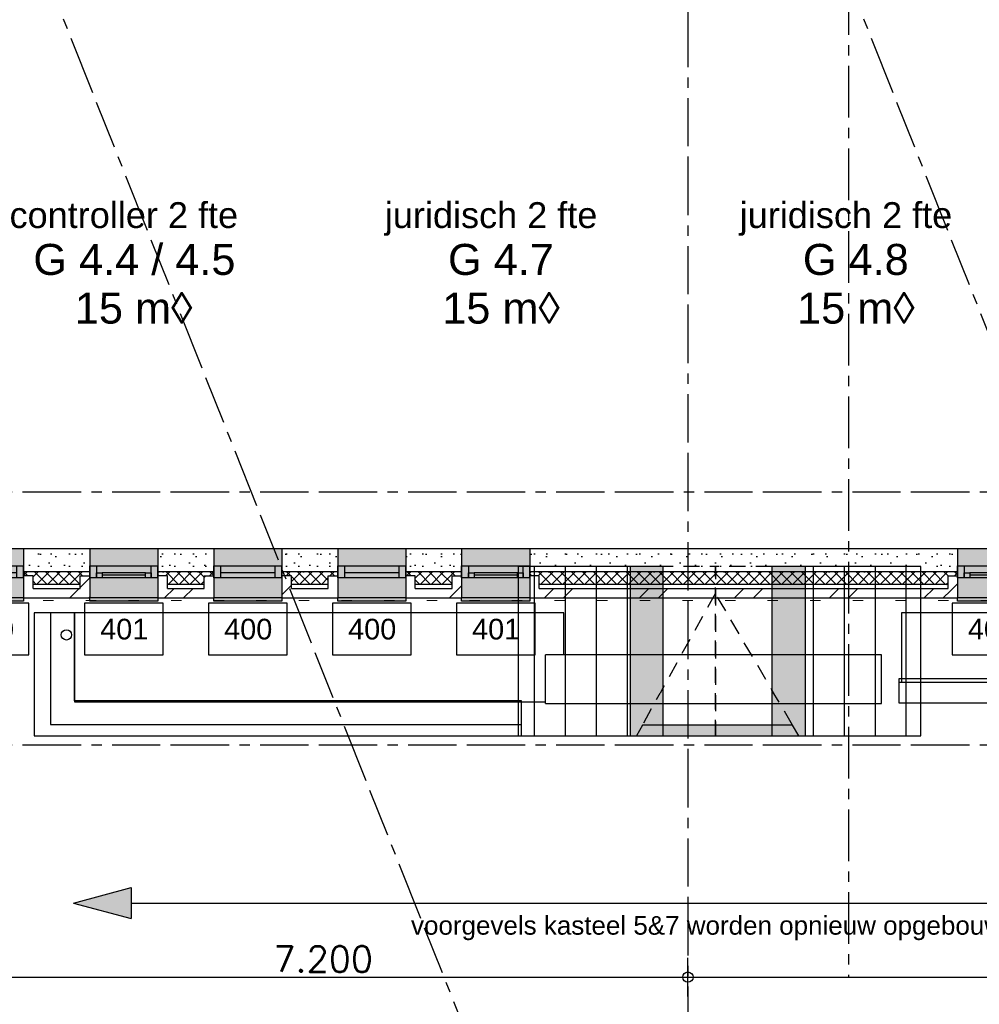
# Model space of a CAD drawing. Extents: x 1006 to 5197, y -24 to 263.
# Tile 70 of 124: x 1047 to 1056, y -2 to 7. Entities that reach past the tile are written whole.
import ezdxf
from ezdxf.enums import TextEntityAlignment as Align

# ---------------------------------------------------------------- set-up
doc = ezdxf.new("R2010")
doc.units = 0
doc.header["$MEASUREMENT"] = 0
for name, pattern in [('B0304', [0.6, 0.5, -0.05, 0, -0.05]), ('B0602', [0.3125, 0, -0.3125]), ('B0701', [0.23412, 0.156, -0.07812]), ('B0805', [1.366667, 0.566667, -0.1, 0.033333, -0.1, 0.466667, -0.1]), ('Wipeout_Contour', [1000, 0, -1000])]:
    doc.linetypes.add(name, pattern=pattern)
for name, color, linetype in [('21 Buitenwanden', 7, 'Continuous'), ('23 Vloeren', 7, 'Continuous'), ('A Lijn doorsnede', 7, 'Continuous'), ('A Stramien', 7, 'Continuous'), ('I Toegev info 1_ 50_100', 7, 'Continuous'), ('I toevoeging 214 kasteel 5+7', 7, 'Continuous'), ('T Tekst algemeen', 7, 'Continuous'), ('Window Markers', 7, 'Continuous'), ('Z Gebruiksopp', 7, 'Continuous')]:
    doc.layers.add(name, color=color, linetype=linetype)
doc.styles.add('GENERATED_STYLE_3', font='Arial')
doc.styles.add('GENERATED_STYLE_5', font='Arial')
doc.styles.get("Standard").update_dxf_attribs({"font": 'txt', "bigfont": 'BIGFONT.SHX'})
doc.dimstyles.new('GENERATED_STYLE__1', dxfattribs={"dimtxt": 0.25, "dimasz": 0.19, "dimexe": 0.18, "dimexo": 0, "dimgap": 0.09, "dimtad": 1, "dimdec": 0, "dimlfac": 1000, "dimzin": 0, "dimdsep": 46, "dimtxsty": 'Standard', "dimblk": 'ARROWHEAD_7', "dimblk1": 'ARROWHEAD_7', "dimblk2": 'ARROWHEAD_7', "dimcen": 0.09, "dimclrd": 7, "dimclre": 7, "dimclrt": 7, "dimadec": 1, "dimazin": 0, "dimtfac": 1, "dimtdec": 4, "dimtmove": 0, "dimatfit": 3, "dimfxl": 0, "dimtolj": 1, "dimtzin": 0, "dimarcsym": 0})
doc.dimstyles.new('GENERATED_STYLE__2', dxfattribs={"dimtxt": 0.25, "dimasz": 0.19, "dimexe": 0.18, "dimexo": 0, "dimgap": 0.09, "dimtad": 1, "dimtih": 1, "dimtoh": 1, "dimdec": 0, "dimlfac": 1000, "dimzin": 0, "dimdsep": 46, "dimtxsty": 'Standard', "dimblk": 'ARROWHEAD_7', "dimblk1": 'ARROWHEAD_7', "dimblk2": 'ARROWHEAD_7', "dimcen": 0.09, "dimclrd": 7, "dimclre": 7, "dimclrt": 7, "dimadec": 1, "dimazin": 0, "dimtfac": 1, "dimtdec": 4, "dimtmove": 0, "dimatfit": 3, "dimfxl": 0, "dimtolj": 1, "dimtzin": 0, "dimarcsym": 0})
pattern_1 = [(90, (988.21373, 0), (-0.3, 0), [])]
pattern_2 = [(45, (988.21373, 0), (-0.4596194, 0.4596194), []), (45, (988.1218, 0.0919), (-0.4596194, 0.4596194), [])]
pattern_3 = [(0, (988.21373, 0), (0, 0.6235383), [0.06, -0.3]), (0, (988.39373, 0.3118), (0, 0.6235383), [0.06, -0.3]), (60, (988.21373, 0), (-0.54, 0.311769), [0.06, -0.3]), (60, (988.57373, 0), (-0.54, 0.311769), [0.06, -0.3]), (120, (988.27373, 0), (0.54, 0.311769), [0.06, -0.3]), (120, (988.63373, 0), (0.54, 0.311769), [0.06, -0.3]), (0, (988.21373, 0.06), (0, 0.12), [0, -0.12, 0, -0.18]), (45, (988.27373, 0.06), (-0.08485282, 0.08485282), [0, -0.09, 0, -0.15])]
pattern_4 = [(45, (988.21373, 0), (-0.05303301, 0.05303301), []), (135, (988.21373, 0), (0.05303301, 0.05303301), [])]

# ---------------------------------------------------------------- blocks, each defined once
blk = doc.blocks.new('controller 2 fte_G 4.4 _ 4.5_37_2', base_point=(1048.2234, 4.8931))
at = {"linetype": 'Continuous', "lineweight": 0, "flags": 1}
for tag in ['ROOM_PERIM', 'ROOM_WALLS_SURF', 'ROOM_DOORS_SURF', 'ROOM_WINDS_SURF', 'ROOM_BASELEV', 'ROOM_HEIGHT', 'ROOM_NET_AREA', 'ROOM_REDUCED_AREA', 'ROOM_CALC_AREA', 'ROOM_VOLUME']:
    blk.add_attdef(tag, text='', height=2, dxfattribs=at).set_placement((1048.2234, 4.3216), align=Align.BOTTOM_LEFT)
at = {"layer": 'Z Gebruiksopp'}
for tag, height, style, p in [('ROOM_NAME', 0.25, 'GENERATED_STYLE_5', (1047.0327, 5.1798)), ('ROOM_NUMBER', 0.3, 'GENERATED_STYLE_3', (1047.2629, 4.7107)), ('ROOM_AREA', 0.3, 'GENERATED_STYLE_3', (1047.6645, 4.2393))]:
    blk.add_attdef(tag, text='', height=height, dxfattribs=dict(at, style=style)).set_placement(p, align=Align.BOTTOM_LEFT)
blk = doc.blocks.new('juridisch 2 fte_G 4.7_35_2', base_point=(1051.7802, 4.8931))
at = {"linetype": 'Continuous', "lineweight": 0, "flags": 1}
for tag in ['ROOM_PERIM', 'ROOM_WALLS_SURF', 'ROOM_DOORS_SURF', 'ROOM_WINDS_SURF', 'ROOM_BASELEV', 'ROOM_HEIGHT', 'ROOM_NET_AREA', 'ROOM_REDUCED_AREA', 'ROOM_CALC_AREA', 'ROOM_VOLUME']:
    blk.add_attdef(tag, text='', height=2, dxfattribs=at).set_placement((1051.7802, 4.3216), align=Align.BOTTOM_LEFT)
at = {"layer": 'Z Gebruiksopp'}
for tag, height, style, p in [('ROOM_NAME', 0.25, 'GENERATED_STYLE_5', (1050.6657, 5.1798)), ('ROOM_NUMBER', 0.3, 'GENERATED_STYLE_3', (1051.2771, 4.7107)), ('ROOM_AREA', 0.3, 'GENERATED_STYLE_3', (1051.2212, 4.2393))]:
    blk.add_attdef(tag, text='', height=height, dxfattribs=dict(at, style=style)).set_placement(p, align=Align.BOTTOM_LEFT)
blk = doc.blocks.new('juridisch 2 fte_G 4.8_36_2', base_point=(1055.2154, 4.8931))
at = {"linetype": 'Continuous', "lineweight": 0, "flags": 1}
for tag in ['ROOM_PERIM', 'ROOM_WALLS_SURF', 'ROOM_DOORS_SURF', 'ROOM_WINDS_SURF', 'ROOM_BASELEV', 'ROOM_HEIGHT', 'ROOM_NET_AREA', 'ROOM_REDUCED_AREA', 'ROOM_CALC_AREA', 'ROOM_VOLUME']:
    blk.add_attdef(tag, text='', height=2, dxfattribs=at).set_placement((1055.2154, 4.3216), align=Align.BOTTOM_LEFT)
at = {"layer": 'Z Gebruiksopp'}
for tag, height, style, p in [('ROOM_NAME', 0.25, 'GENERATED_STYLE_5', (1054.1008, 5.1798)), ('ROOM_NUMBER', 0.3, 'GENERATED_STYLE_3', (1054.7122, 4.7107)), ('ROOM_AREA', 0.3, 'GENERATED_STYLE_3', (1054.6564, 4.2393))]:
    blk.add_attdef(tag, text='', height=height, dxfattribs=dict(at, style=style)).set_placement(p, align=Align.BOTTOM_LEFT)
blk = doc.blocks.new('SLAB_330_2', base_point=(1055.6413, 0.8589))
at = {"layer": 'I toevoeging 214 kasteel 5+7', "linetype": 'Continuous', "flags": 128}
blk.add_lwpolyline([(1055.6413, 0.8589), (1059.1414, 0.8589), (1059.1414, 0.8889), (1055.6413, 0.8889)], close=True, dxfattribs=at)
blk = doc.blocks.new('SLAB_336_2', base_point=(1059.1414, 1.5289))
at = {"layer": 'I toevoeging 214 kasteel 5+7', "linetype": 'Continuous', "flags": 128}
blk.add_lwpolyline([(1059.1414, 1.5289), (1055.6684, 1.5289), (1055.6684, 0.8589), (1059.1414, 0.8589)], close=True, dxfattribs=at)
blk = doc.blocks.new('SLAB_331_2', base_point=(1055.6413, 0.6589))
at = {"layer": 'I toevoeging 214 kasteel 5+7', "linetype": 'Continuous', "flags": 128}
blk.add_lwpolyline([(1055.6413, 0.6589), (1059.1265, 0.6589), (1059.1755, 0.8889), (1055.6413, 0.8889)], close=True, dxfattribs=at)
blk = doc.blocks.new('SLAB_337_2', base_point=(1052.4, 1.5289))
at = {"layer": 'I toevoeging 214 kasteel 5+7', "linetype": 'Continuous', "flags": 128}
blk.add_lwpolyline([(1052.4, 1.5289), (1047.6603, 1.5289), (1047.6603, 0.6689), (1052.4, 0.6689)], close=True, dxfattribs=at)
blk = doc.blocks.new('SLAB_333_2', base_point=(1047.6603, 1.5289))
at = {"layer": 'I toevoeging 214 kasteel 5+7', "linetype": 'Continuous', "flags": 128}
blk.add_lwpolyline([(1047.6603, 1.5289), (1047.4305, 1.5289), (1047.4305, 0.4489), (1051.9879, 0.4489), (1051.9879, 0.6789), (1047.6603, 0.6789)], close=True, dxfattribs=at)
blk = doc.blocks.new('SLAB_332_2', base_point=(1047.6603, 1.5289))
at = {"layer": 'I toevoeging 214 kasteel 5+7', "linetype": 'Continuous', "flags": 128}
blk.add_lwpolyline([(1047.6603, 1.5289), (1047.2715, 1.5289), (1047.2715, 0.3389), (1051.9879, 0.3389), (1051.9879, 0.6789), (1047.6603, 0.6789)], close=True, dxfattribs=at)
blk = doc.blocks.new('WALL_400_2', base_point=(1055.4749, 0.653))
at = {"color": 254, "linetype": 'Wipeout_Contour', "lineweight": 0, "ltscale": 4215.39272}
blk.add_wipeout([(1055.4749, 1.123), (1052.2202, 1.123), (1052.2202, 0.903), (1055.4749, 0.903)], dxfattribs=at).dxf.layer = 'I toevoeging 214 kasteel 5+7'
at = {"color": 254, "linetype": 'Wipeout_Contour', "lineweight": 0, "ltscale": 4215.391693}
blk.add_wipeout([(1052.2202, 0.653), (1055.4749, 0.653), (1055.4749, 0.753), (1052.2202, 0.753)], dxfattribs=at).dxf.layer = 'I toevoeging 214 kasteel 5+7'
at = {"layer": 'I toevoeging 214 kasteel 5+7', "linetype": 'Continuous'}
for p, q in [((1055.4749, 1.123), (1052.2202, 1.123)), ((1052.2202, 0.653), (1055.4749, 0.653))]:
    blk.add_line(p, q, dxfattribs=at)
at = {"color": 254, "linetype": 'Wipeout_Contour', "lineweight": 0, "ltscale": 4215.392106}
blk.add_wipeout([(1055.4749, 0.903), (1052.2202, 0.903), (1052.2202, 0.783), (1055.4749, 0.783)], dxfattribs=at).dxf.layer = 'I toevoeging 214 kasteel 5+7'
at = {"layer": 'I toevoeging 214 kasteel 5+7', "linetype": 'Continuous'}
for p, q in [((1052.2202, 0.903), (1052.2202, 1.123)), ((1055.4749, 0.903), (1055.4749, 1.123))]:
    blk.add_line(p, q, dxfattribs=at)
at = {"color": 254, "linetype": 'Wipeout_Contour', "lineweight": 0, "ltscale": 4215.39187}
blk.add_wipeout([(1052.2202, 0.753), (1055.4749, 0.753), (1055.4749, 0.783), (1052.2202, 0.783)], dxfattribs=at).dxf.layer = 'I toevoeging 214 kasteel 5+7'
at = {"layer": 'I toevoeging 214 kasteel 5+7', "linetype": 'Continuous'}
for p, q in [((1052.2202, 0.783), (1052.2202, 0.903)), ((1055.4749, 0.783), (1055.4749, 0.903)), ((1052.2202, 0.753), (1052.2202, 0.783)), ((1055.4749, 0.753), (1055.4749, 0.783)), ((1052.2202, 0.653), (1052.2202, 0.753)), ((1055.4749, 0.653), (1055.4749, 0.753))]:
    blk.add_line(p, q, dxfattribs=at)
blk = doc.blocks.new('ROOF_13_2', base_point=(1053.8653, 1.7188))
at = {"layer": 'I toevoeging 214 kasteel 5+7', "linetype": 'Continuous'}
blk.add_hatch(color=256, dxfattribs=at).paths.add_polyline_path([(1053.1585, 0.4426), (1053.1011, 0.3389), (1054.6732, 0.3389), (1054.6125, 0.4426)], flags=0)
at = {"layer": 'I toevoeging 214 kasteel 5+7', "linetype": 'B0701'}
for p, q in [((1053.8653, 1.7188), (1053.1585, 0.4426)), ((1054.6125, 0.4426), (1053.8653, 1.7188))]:
    blk.add_line(p, q, dxfattribs=at)
at = {"layer": 'I toevoeging 214 kasteel 5+7', "linetype": 'Continuous', "flags": 128}
blk.add_lwpolyline([(1053.1585, 0.4426), (1053.1011, 0.3389), (1054.6732, 0.3389), (1054.6125, 0.4426)], close=True, dxfattribs=at)
blk = doc.blocks.new('ROOF_14_2', base_point=(1053.8653, 0.3389))
at = {"layer": 'I toevoeging 214 kasteel 5+7', "linetype": 'Continuous'}
blk.add_hatch(color=256, dxfattribs=at).paths.add_polyline_path([(1054.4122, 0.3389), (1054.7367, 0.3389), (1054.7367, 1.9771), (1054.4122, 1.9771)], flags=0)
h = blk.add_hatch(dxfattribs=at)
h.set_pattern_fill('Lijnen_vert_300_0002', color=256, style=0, pattern_type=2)
h.set_pattern_definition(pattern_1)
h.paths.add_polyline_path([(1054.7367, 0.3389), (1055.8557, 0.3389), (1055.8557, 1.9771), (1054.7367, 1.9771)], flags=0)
at = {"layer": 'I toevoeging 214 kasteel 5+7', "linetype": 'B0701'}
blk.add_line((1053.8653, 0.3389), (1054.4122, 0.3389), dxfattribs=at)
at = {"layer": 'I toevoeging 214 kasteel 5+7', "linetype": 'B0701', "flags": 128}
blk.add_lwpolyline([(1054.4122, 1.9771), (1053.8653, 1.9771), (1053.8653, 0.3389)], dxfattribs=at)
at = {"layer": 'I toevoeging 214 kasteel 5+7', "linetype": 'Continuous', "flags": 128}
blk.add_lwpolyline([(1054.4122, 0.3389), (1054.7367, 0.3389), (1054.7367, 1.9771), (1054.4122, 1.9771)], close=True, dxfattribs=at)
blk.add_lwpolyline([(1054.7367, 0.3389), (1055.8557, 0.3389), (1055.8557, 1.9771), (1054.7367, 1.9771)], dxfattribs=at)
blk = doc.blocks.new('ROOF_12_2', base_point=(1053.8653, 0.3389))
at = {"layer": 'I toevoeging 214 kasteel 5+7', "linetype": 'Continuous'}
h = blk.add_hatch(dxfattribs=at)
h.set_pattern_fill('Lijnen_vert_300_0002', color=256, style=0, pattern_type=2)
h.set_pattern_definition(pattern_1)
h.paths.add_polyline_path([(1053.0411, 1.9771), (1051.9556, 1.9771), (1051.9556, 0.3389), (1053.0411, 0.3389)], flags=0)
blk.add_hatch(color=256, dxfattribs=at).paths.add_polyline_path([(1053.3611, 1.9771), (1053.0411, 1.9771), (1053.0411, 0.3389), (1053.3611, 0.3389)], flags=0)
at = {"layer": 'I toevoeging 214 kasteel 5+7', "linetype": 'B0701'}
blk.add_line((1053.3611, 0.3389), (1053.8653, 0.3389), dxfattribs=at)
at = {"layer": 'I toevoeging 214 kasteel 5+7', "linetype": 'Continuous', "flags": 128}
blk.add_lwpolyline([(1053.0411, 1.9771), (1051.9556, 1.9771), (1051.9556, 0.3389), (1053.0411, 0.3389)], dxfattribs=at)
blk.add_lwpolyline([(1053.3611, 1.9771), (1053.0411, 1.9771), (1053.0411, 0.3389), (1053.3611, 0.3389)], close=True, dxfattribs=at)
at = {"layer": 'I toevoeging 214 kasteel 5+7', "linetype": 'B0701', "flags": 128}
blk.add_lwpolyline([(1053.8653, 0.3389), (1053.8653, 1.9771), (1053.3611, 1.9771)], dxfattribs=at)
blk = doc.blocks.new('LINE_8921_2', base_point=(1047.6503, -1.2811))
at = {"layer": 'I Toegev info 1_ 50_100', "linetype": 'Continuous'}
blk.add_hatch(color=256, dxfattribs=at).paths.add_polyline_path([(1047.6503, -1.2811), (1048.2101, -1.1311), (1048.2101, -1.4311)], flags=0)
for p, q in [((1047.6503, -1.2811), (1048.2101, -1.1311)), ((1048.2101, -1.1311), (1048.2101, -1.4311)), ((1047.6503, -1.2811), (1048.2101, -1.4311)), ((1048.2101, -1.2811), (1062.7515, -1.2811))]:
    blk.add_line(p, q, dxfattribs=at)
blk = doc.blocks.new('*D347', base_point=(988.2137, 0))
at = {"layer": 'A Stramien', "linetype": 'Continuous'}
for p, q in [((1040.4712, 25.1091), (1040.3328, 25.4576)), ((1033.7571, 22.6437), (1040.4484, 25.3018)), ((1027.0657, 19.9857), (1033.7571, 22.6437))]:
    blk.add_line(p, q, dxfattribs=at)
blk.add_circle((1040.402, 25.2834), 0.05, dxfattribs=at)
at = {"layer": 'A Stramien', "insert": (1036.5618, 24.0807), "char_height": 0.25, "attachment_point": 1, "rotation": 21.66501}
blk.add_mtext('{7.200}', dxfattribs=at)
blk = doc.blocks.new('ARROWHEAD_7')
at = {"color": 0, "linetype": 'Continuous', "lineweight": 0}
for p, q in [((0, 0), (-1, 0)), ((-0.25, 0), (0.25, 0)), ((0, -0.25), (0, 0.25))]:
    blk.add_line(p, q, dxfattribs=at)
blk.add_circle((0, 0), 0.25, dxfattribs=at)
blk = doc.blocks.new('*D348', base_point=(988.2137, 0))
at = {"layer": 'A Stramien', "linetype": 'Continuous'}
for p, q in [((1047.1626, 27.7672), (1047.0241, 28.1157)), ((1040.4484, 25.3018), (1047.1398, 27.9599)), ((1033.7571, 22.6437), (1040.4484, 25.3018))]:
    blk.add_line(p, q, dxfattribs=at)
blk.add_circle((1047.0934, 27.9415), 0.05, dxfattribs=at)
at = {"layer": 'A Stramien', "insert": (1044.457, 27.217), "char_height": 0.25, "attachment_point": 1, "rotation": 21.66501}
blk.add_mtext('{7.200}', dxfattribs=at)
blk = doc.blocks.new('*D349', base_point=(988.2137, 0))
at = {"layer": 'A Stramien', "linetype": 'Continuous'}
for p, q in [((1053.854, 30.4253), (1053.7155, 30.7738)), ((1047.1398, 27.9599), (1053.8312, 30.618)), ((1040.4484, 25.3018), (1047.1398, 27.9599))]:
    blk.add_line(p, q, dxfattribs=at)
at = {"layer": 'A Stramien', "insert": (1049.9445, 29.3969), "char_height": 0.25, "attachment_point": 1, "rotation": 21.66501}
blk.add_mtext('{7.200}', dxfattribs=at)
blk = doc.blocks.new('*D350', base_point=(988.2137, 0))
at = {"layer": 'A Stramien', "linetype": 'Continuous'}
for p, q in [((1053.8312, 30.618), (1057.1769, 31.9471)), ((1047.1398, 27.9599), (1053.8312, 30.618))]:
    blk.add_line(p, q, dxfattribs=at)
blk.add_circle((1053.7847, 30.5996), 0.05, dxfattribs=at)
at = {"layer": 'A Stramien', "insert": (1054.9631, 31.3904), "char_height": 0.25, "attachment_point": 1, "rotation": 21.66501}
blk.add_mtext('{3.600}', dxfattribs=at)
blk = doc.blocks.new('*D351', base_point=(988.2137, 0))
at = {"layer": 'A Stramien', "linetype": 'Continuous'}
for p, q in [((1063.891, 34.4124), (1063.7526, 34.7609)), ((1063.7753, 34.5682), (1063.9147, 34.6236)), ((1057.1769, 31.9471), (1063.7753, 34.5682)), ((1057.1996, 31.7543), (1057.0612, 32.1029)), ((1053.8312, 30.618), (1057.1769, 31.9471))]:
    blk.add_line(p, q, dxfattribs=at)
for centre in [(1063.8218, 34.5867), (1057.1304, 31.9286)]:
    blk.add_circle(centre, 0.05, dxfattribs=at)
at = {"layer": 'A Stramien', "insert": (1059.9816, 33.384), "char_height": 0.25, "attachment_point": 1, "rotation": 21.66501}
blk.add_mtext('{7.200}', dxfattribs=at)
blk = doc.blocks.new('*D356', base_point=(988.2137, 0))
at = {"layer": 'A Stramien', "linetype": 'Continuous'}
for p, q in [((1044.0071, 33.5873), (1044.0071, 33.9623)), ((1049.8006, 33.5873), (1049.8006, 33.9623)), ((1032.5331, 33.7748), (1044.0571, 33.7748)), ((1044.0571, 33.7748), (1049.8506, 33.7748))]:
    blk.add_line(p, q, dxfattribs=at)
for centre in [(1044.0071, 33.7748), (1049.8006, 33.7748)]:
    blk.add_circle(centre, 0.05, dxfattribs=at)
at = {"layer": 'A Stramien', "insert": (1046.4909, 34.0748), "char_height": 0.25, "attachment_point": 1}
blk.add_mtext('{5.794}', dxfattribs=at)
blk = doc.blocks.new('*D365', base_point=(988.2137, 0))
at = {"layer": 'A Stramien', "linetype": 'Continuous'}
for p, q in [((1046.4001, -2.1848), (1046.4001, -1.8098)), ((1053.6001, -2.1848), (1053.6001, -1.8098)), ((1043.4501, -1.9973), (1046.4501, -1.9973)), ((1046.4501, -1.9973), (1053.6501, -1.9973))]:
    blk.add_line(p, q, dxfattribs=at)
for centre in [(1046.4001, -1.9973), (1053.6001, -1.9973)]:
    blk.add_circle(centre, 0.05, dxfattribs=at)
at = {"layer": 'A Stramien', "insert": (1049.5871, -1.6973), "char_height": 0.25, "attachment_point": 1}
blk.add_mtext('{7.200}', dxfattribs=at)
blk = doc.blocks.new('*D366', base_point=(988.2137, 0))
at = {"layer": 'A Stramien', "linetype": 'Continuous'}
for p, q in [((1053.6001, -2.1848), (1053.6001, -1.8098)), ((1060.8001, -2.1848), (1060.8001, -1.8098)), ((1046.4501, -1.9973), (1053.6501, -1.9973)), ((1053.6501, -1.9973), (1060.8501, -1.9973))]:
    blk.add_line(p, q, dxfattribs=at)
for centre in [(1053.6001, -1.9973), (1060.8001, -1.9973)]:
    blk.add_circle(centre, 0.05, dxfattribs=at)
at = {"layer": 'A Stramien', "insert": (1056.7871, -1.6973), "char_height": 0.25, "attachment_point": 1}
blk.add_mtext('{7.200}', dxfattribs=at)
blk = doc.blocks.new('*D367', base_point=(988.2137, 0))
at = {"layer": 'A Stramien', "linetype": 'Continuous'}
for p, q in [((1060.8001, -2.1848), (1060.8001, -1.8098)), ((1068.0001, -2.1848), (1068.0001, -1.8098)), ((1053.6501, -1.9973), (1060.8501, -1.9973)), ((1060.8501, -1.9973), (1067.9501, -1.9973)), ((1067.9501, -1.9973), (1068.1001, -1.9973))]:
    blk.add_line(p, q, dxfattribs=at)
for centre in [(1060.8001, -1.9973), (1068.0001, -1.9973)]:
    blk.add_circle(centre, 0.05, dxfattribs=at)
at = {"layer": 'A Stramien', "insert": (1063.9871, -1.6973), "char_height": 0.25, "attachment_point": 1}
blk.add_mtext('{7.200}', dxfattribs=at)
blk = doc.blocks.new('SLAB_488_2', base_point=(1057.11, 23.5017))
at = {"layer": '23 Vloeren', "color": 255, "linetype": 'B0602', "lineweight": 0, "flags": 128}
blk.add_lwpolyline([(1057.11, 23.5017), (1030.6543, 12.7249), (1030.6543, 0.25), (1042.7262, 0.25), (1042.7264, 1.65), (1043.6201, 1.6499), (1043.6201, 5.2832), (1046.1801, 5.2832), (1046.1801, 1.6499), (1065.9921, 1.65), (1065.9921, 0.85), (1073.9709, 0.85), (1072.3048, 33.1354), (1055.8756, 26.6091)], close=True, dxfattribs=at)
blk = doc.blocks.new('R1c onder metaal 11_13', base_point=(988.2137, 0))
at = {"layer": '21 Buitenwanden', "linetype": 'Continuous'}
for p, q in [((987.8837, 0.195), (987.8837, 0.225)), ((987.8837, 0.225), (988.5437, 0.225)), ((987.8837, 0.195), (988.5437, 0.195)), ((988.5437, 0.225), (988.5437, 0.195)), ((987.8837, 0), (987.9487, 0)), ((987.8837, -0.118), (987.8837, 0)), ((987.8837, 0), (987.8837, -0.118)), ((987.9487, 0), (987.9487, -0.05)), ((987.9487, 0), (988.0037, 0)), ((987.9487, -0.05), (987.9487, 0)), ((988.0037, 0), (988.4237, 0)), ((988.0037, 0), (988.4237, 0)), ((988.0037, 0), (988.0037, -0.05)), ((988.4237, -0.05), (988.4237, 0)), ((988.4237, 0), (988.4787, 0)), ((988.4787, -0.05), (988.4787, 0)), ((988.4787, 0), (988.5437, 0)), ((988.4787, 0), (988.4787, -0.05)), ((988.5437, 0), (988.5437, -0.118)), ((988.5437, 0), (988.5437, -0.118)), ((987.9487, -0.05), (987.9487, -0.118)), ((988.0037, -0.05), (987.9487, -0.05)), ((988.0037, -0.025), (988.4237, -0.025)), ((988.0037, -0.05), (988.4237, -0.05)), ((988.4787, -0.05), (988.4237, -0.05)), ((988.4787, -0.118), (988.4787, -0.05)), ((987.9487, -0.118), (987.8837, -0.118)), ((988.4787, -0.118), (987.9487, -0.118)), ((988.5437, -0.118), (988.4787, -0.118)), ((987.8837, -0.2823), (988.5437, -0.2823))]:
    blk.add_line(p, q, dxfattribs=at)
blk = doc.blocks.new('D Marker 11_28', base_point=(988.2137, 0))
at = {"layer": 'Window Markers', "linetype": 'Continuous'}
for p, q in [((988.595, 0.55), (987.8325, 0.55)), ((987.8325, 0.55), (987.8325, 0.05)), ((988.595, 0.05), (988.595, 0.55)), ((987.8325, 0.05), (988.595, 0.05))]:
    blk.add_line(p, q, dxfattribs=at)
at = {"layer": 'Window Markers', "linetype": 'Continuous', "insert": (988.4426, 0.4041), "char_height": 0.2, "attachment_point": 7, "rotation": 180, "style": 'GENERATED_STYLE_3'}
blk.add_mtext('{401}', dxfattribs=at)
blk = doc.blocks.new('R1c onder metaal 11_14', base_point=(988.2137, 0))
at = {"layer": '21 Buitenwanden', "linetype": 'Continuous'}
for p, q in [((987.8837, 0.195), (987.8837, 0.225)), ((987.8837, 0.225), (988.5437, 0.225)), ((987.8837, 0.195), (988.5437, 0.195)), ((988.5437, 0.225), (988.5437, 0.195)), ((987.8837, 0), (987.9487, 0)), ((987.8837, -0.118), (987.8837, 0)), ((987.8837, 0), (987.8837, -0.118)), ((987.9487, 0), (987.9487, -0.05)), ((987.9487, 0), (988.4787, 0)), ((988.4787, -0.05), (988.4787, 0)), ((988.4787, 0), (988.5437, 0)), ((988.5437, 0), (988.5437, -0.118)), ((988.5437, 0), (988.5437, -0.118)), ((987.9487, -0.05), (987.9487, -0.118)), ((987.9487, -0.05), (988.4787, -0.05)), ((987.9487, -0.05), (988.4787, -0.05)), ((988.4787, -0.118), (988.4787, -0.05)), ((987.9487, -0.118), (987.8837, -0.118)), ((988.4787, -0.118), (987.9487, -0.118)), ((988.5437, -0.118), (988.4787, -0.118)), ((987.8837, -0.2823), (988.5437, -0.2823))]:
    blk.add_line(p, q, dxfattribs=at)
blk = doc.blocks.new('D Marker 11_27', base_point=(988.2137, 0))
at = {"layer": 'Window Markers', "linetype": 'Continuous'}
for p, q in [((988.595, 0.55), (987.8325, 0.55)), ((987.8325, 0.55), (987.8325, 0.05)), ((988.595, 0.05), (988.595, 0.55)), ((987.8325, 0.05), (988.595, 0.05))]:
    blk.add_line(p, q, dxfattribs=at)
at = {"layer": 'Window Markers', "linetype": 'Continuous', "insert": (988.4426, 0.4041), "char_height": 0.2, "attachment_point": 7, "rotation": 180, "style": 'GENERATED_STYLE_3'}
blk.add_mtext('{400}', dxfattribs=at)
blk = doc.blocks.new('WALL_559_2', base_point=(1066.0458, 1.4))
at = {"layer": '21 Buitenwanden', "linetype": 'Continuous', "lineweight": 0}
for points in [[(1046.5091, 1.868), (1047.1691, 1.868), (1047.1691, 2.1502), (1046.5091, 2.1502)], [(1047.8091, 1.868), (1048.4691, 1.868), (1048.4691, 2.1502), (1047.8091, 2.1502)], [(1049.0091, 1.868), (1049.6691, 1.868), (1049.6691, 2.1502), (1049.0091, 2.1502)], [(1050.2091, 1.868), (1050.8691, 1.868), (1050.8691, 2.1502), (1050.2091, 2.1502)], [(1051.4091, 1.868), (1052.0691, 1.868), (1052.0691, 2.1502), (1051.4091, 2.1502)], [(1056.2088, 1.868), (1056.8688, 1.868), (1056.8688, 2.1502), (1056.2088, 2.1502)], [(1046.5091, 1.643), (1047.1691, 1.643), (1047.1691, 1.673), (1047.1691, 1.868), (1046.5091, 1.868), (1046.5091, 1.673)], [(1047.8091, 1.643), (1048.4691, 1.643), (1048.4691, 1.673), (1048.4691, 1.868), (1047.8091, 1.868), (1047.8091, 1.673)], [(1049.0091, 1.643), (1049.6691, 1.643), (1049.6691, 1.673), (1049.6691, 1.868), (1049.0091, 1.868), (1049.0091, 1.673)], [(1050.2091, 1.643), (1050.8691, 1.643), (1050.8691, 1.673), (1050.8691, 1.868), (1050.2091, 1.868), (1050.2091, 1.673)], [(1051.4091, 1.643), (1052.0691, 1.643), (1052.0691, 1.673), (1052.0691, 1.868), (1051.4091, 1.868), (1051.4091, 1.673)], [(1056.2088, 1.643), (1056.8688, 1.643), (1056.8688, 1.673), (1056.8688, 1.868), (1056.2088, 1.868), (1056.2088, 1.673)]]:
    blk.add_hatch(color=255, dxfattribs=at).paths.add_polyline_path(points, flags=0)
at = {"layer": '21 Buitenwanden', "linetype": 'Continuous'}
h = blk.add_hatch(dxfattribs=at)
h.set_pattern_fill('11_Constructie_beton_0002', color=256, style=0, pattern_type=2)
h.set_pattern_definition(pattern_3)
h.paths.add_polyline_path([(1047.1691, 1.9268), (1047.8091, 1.9268), (1047.8091, 2.1502), (1047.1691, 2.1502)], flags=0)
h = blk.add_hatch(dxfattribs=at)
h.set_pattern_fill('11_Constructie_beton_0002', color=256, style=0, pattern_type=2)
h.set_pattern_definition(pattern_3)
h.paths.add_polyline_path([(1048.4691, 1.9268), (1049.0091, 1.9268), (1049.0091, 2.1502), (1048.4691, 2.1502)], flags=0)
h = blk.add_hatch(dxfattribs=at)
h.set_pattern_fill('11_Constructie_beton_0002', color=256, style=0, pattern_type=2)
h.set_pattern_definition(pattern_3)
h.paths.add_polyline_path([(1049.6691, 1.9268), (1050.2091, 1.9268), (1050.2091, 2.1502), (1049.6691, 2.1502)], flags=0)
h = blk.add_hatch(dxfattribs=at)
h.set_pattern_fill('11_Constructie_beton_0002', color=256, style=0, pattern_type=2)
h.set_pattern_definition(pattern_3)
h.paths.add_polyline_path([(1050.8691, 1.9268), (1051.4091, 1.9268), (1051.4091, 2.1502), (1050.8691, 2.1502)], flags=0)
h = blk.add_hatch(dxfattribs=at)
h.set_pattern_fill('11_Constructie_beton_0002', color=256, style=0, pattern_type=2)
h.set_pattern_definition(pattern_3)
h.paths.add_polyline_path([(1056.2088, 2.1502), (1052.0691, 2.1502), (1052.0691, 1.9268), (1056.2088, 1.9268)], flags=0)
h = blk.add_hatch(dxfattribs=at)
h.set_pattern_fill('13_45gr_isolatie_0002', color=256, style=0, pattern_type=2)
h.set_pattern_definition(pattern_4)
h.paths.add_polyline_path([(1047.1691, 1.9268), (1047.1691, 1.8868), (1047.2605, 1.8868), (1047.2605, 1.805), (1047.7177, 1.805), (1047.7177, 1.8868), (1047.8091, 1.8868), (1047.8091, 1.9268)], flags=0)
h = blk.add_hatch(dxfattribs=at)
h.set_pattern_fill('13_45gr_isolatie_0002', color=256, style=0, pattern_type=2)
h.set_pattern_definition(pattern_4)
h.paths.add_polyline_path([(1048.4691, 1.9268), (1048.4691, 1.8868), (1048.5605, 1.8868), (1048.5605, 1.805), (1048.9177, 1.805), (1048.9177, 1.8868), (1049.0091, 1.8868), (1049.0091, 1.9268)], flags=0)
h = blk.add_hatch(dxfattribs=at)
h.set_pattern_fill('13_45gr_isolatie_0002', color=256, style=0, pattern_type=2)
h.set_pattern_definition(pattern_4)
h.paths.add_polyline_path([(1049.6691, 1.9268), (1049.6691, 1.8868), (1049.7605, 1.8868), (1049.7605, 1.805), (1050.1177, 1.805), (1050.1177, 1.8868), (1050.2091, 1.8868), (1050.2091, 1.9268)], flags=0)
h = blk.add_hatch(dxfattribs=at)
h.set_pattern_fill('13_45gr_isolatie_0002', color=256, style=0, pattern_type=2)
h.set_pattern_definition(pattern_4)
h.paths.add_polyline_path([(1051.4091, 1.9268), (1050.8691, 1.9268), (1050.8691, 1.8868), (1050.9605, 1.8868), (1050.9605, 1.805), (1051.3177, 1.805), (1051.3177, 1.8868), (1051.4091, 1.8868)], flags=0)
h = blk.add_hatch(dxfattribs=at)
h.set_pattern_fill('13_45gr_isolatie_0002', color=256, style=0, pattern_type=2)
h.set_pattern_definition(pattern_4)
h.paths.add_polyline_path([(1056.2088, 1.9268), (1052.0691, 1.9268), (1052.0691, 1.8868), (1052.1605, 1.8868), (1052.1605, 1.805), (1056.1174, 1.805), (1056.1174, 1.8868), (1056.2088, 1.8868)], flags=0)
h = blk.add_hatch(dxfattribs=at)
h.set_pattern_fill('10_Baksteen_0002', color=256, style=0, pattern_type=2)
h.set_pattern_definition(pattern_2)
h.paths.add_polyline_path([(1047.2605, 1.7644), (1047.2605, 1.8868), (1047.1691, 1.8868), (1047.1691, 1.673)], flags=0)
h = blk.add_hatch(dxfattribs=at)
h.set_pattern_fill('10_Baksteen_0002', color=256, style=0, pattern_type=2)
h.set_pattern_definition(pattern_2)
h.paths.add_polyline_path([(1047.7177, 1.7644), (1047.8091, 1.673), (1047.8091, 1.8868), (1047.7177, 1.8868)], flags=0)
h = blk.add_hatch(dxfattribs=at)
h.set_pattern_fill('10_Baksteen_0002', color=256, style=0, pattern_type=2)
h.set_pattern_definition(pattern_2)
h.paths.add_polyline_path([(1048.5605, 1.7644), (1048.5605, 1.8868), (1048.4691, 1.8868), (1048.4691, 1.673)], flags=0)
h = blk.add_hatch(dxfattribs=at)
h.set_pattern_fill('10_Baksteen_0002', color=256, style=0, pattern_type=2)
h.set_pattern_definition(pattern_2)
h.paths.add_polyline_path([(1048.9177, 1.7644), (1049.0091, 1.673), (1049.0091, 1.8868), (1048.9177, 1.8868)], flags=0)
h = blk.add_hatch(dxfattribs=at)
h.set_pattern_fill('10_Baksteen_0002', color=256, style=0, pattern_type=2)
h.set_pattern_definition(pattern_2)
h.paths.add_polyline_path([(1049.7605, 1.7644), (1049.7605, 1.8868), (1049.6691, 1.8868), (1049.6691, 1.673)], flags=0)
h = blk.add_hatch(dxfattribs=at)
h.set_pattern_fill('10_Baksteen_0002', color=256, style=0, pattern_type=2)
h.set_pattern_definition(pattern_2)
h.paths.add_polyline_path([(1050.1177, 1.7644), (1050.2091, 1.673), (1050.2091, 1.8868), (1050.1177, 1.8868)], flags=0)
h = blk.add_hatch(dxfattribs=at)
h.set_pattern_fill('10_Baksteen_0002', color=256, style=0, pattern_type=2)
h.set_pattern_definition(pattern_2)
h.paths.add_polyline_path([(1050.9605, 1.7644), (1050.9605, 1.8868), (1050.8691, 1.8868), (1050.8691, 1.673)], flags=0)
h = blk.add_hatch(dxfattribs=at)
h.set_pattern_fill('10_Baksteen_0002', color=256, style=0, pattern_type=2)
h.set_pattern_definition(pattern_2)
h.paths.add_polyline_path([(1051.3177, 1.7644), (1051.4091, 1.673), (1051.4091, 1.8868), (1051.3177, 1.8868)], flags=0)
h = blk.add_hatch(dxfattribs=at)
h.set_pattern_fill('10_Baksteen_0002', color=256, style=0, pattern_type=2)
h.set_pattern_definition(pattern_2)
h.paths.add_polyline_path([(1052.1605, 1.7644), (1052.1605, 1.8868), (1052.0691, 1.8868), (1052.0691, 1.673)], flags=0)
h = blk.add_hatch(dxfattribs=at)
h.set_pattern_fill('10_Baksteen_0002', color=256, style=0, pattern_type=2)
h.set_pattern_definition(pattern_2)
h.paths.add_polyline_path([(1056.1174, 1.7644), (1056.2088, 1.673), (1056.2088, 1.8868), (1056.1174, 1.8868)], flags=0)
h = blk.add_hatch(dxfattribs=at)
h.set_pattern_fill('10_Baksteen_0002', color=256, style=0, pattern_type=2)
h.set_pattern_definition(pattern_2)
h.paths.add_polyline_path([(1047.2605, 1.7644), (1047.1691, 1.673), (1047.8091, 1.673), (1047.7177, 1.7644)], flags=0)
h = blk.add_hatch(dxfattribs=at)
h.set_pattern_fill('10_Baksteen_0002', color=256, style=0, pattern_type=2)
h.set_pattern_definition(pattern_2)
h.paths.add_polyline_path([(1048.5605, 1.7644), (1048.4691, 1.673), (1049.0091, 1.673), (1048.9177, 1.7644)], flags=0)
h = blk.add_hatch(dxfattribs=at)
h.set_pattern_fill('10_Baksteen_0002', color=256, style=0, pattern_type=2)
h.set_pattern_definition(pattern_2)
h.paths.add_polyline_path([(1049.7605, 1.7644), (1049.6691, 1.673), (1050.2091, 1.673), (1050.1177, 1.7644)], flags=0)
h = blk.add_hatch(dxfattribs=at)
h.set_pattern_fill('10_Baksteen_0002', color=256, style=0, pattern_type=2)
h.set_pattern_definition(pattern_2)
h.paths.add_polyline_path([(1050.8691, 1.673), (1051.4091, 1.673), (1051.3177, 1.7644), (1050.9605, 1.7644)], flags=0)
h = blk.add_hatch(dxfattribs=at)
h.set_pattern_fill('10_Baksteen_0002', color=256, style=0, pattern_type=2)
h.set_pattern_definition(pattern_2)
h.paths.add_polyline_path([(1052.0691, 1.673), (1056.2088, 1.673), (1056.1174, 1.7644), (1052.1605, 1.7644)], flags=0)
for p, q in [((1047.1691, 2.1502), (1047.1691, 1.868)), ((1047.8091, 2.1502), (1047.1691, 2.1502)), ((1047.8091, 2.1502), (1047.8091, 1.868)), ((1048.4691, 2.1502), (1048.4691, 1.868)), ((1049.0091, 2.1502), (1048.4691, 2.1502)), ((1049.0091, 2.1502), (1049.0091, 1.868)), ((1049.6691, 2.1502), (1049.6691, 1.868)), ((1050.2091, 2.1502), (1049.6691, 2.1502)), ((1050.2091, 2.1502), (1050.2091, 1.868)), ((1050.8691, 2.1502), (1050.8691, 1.868)), ((1051.4091, 2.1502), (1050.8691, 2.1502)), ((1051.4091, 2.1502), (1051.4091, 1.868)), ((1052.0691, 2.1502), (1052.0691, 1.868)), ((1056.2088, 2.1502), (1052.0691, 2.1502)), ((1056.2088, 2.1502), (1056.2088, 1.868)), ((1047.8091, 1.9268), (1047.1691, 1.9268)), ((1049.0091, 1.9268), (1048.4691, 1.9268)), ((1050.2091, 1.9268), (1049.6691, 1.9268)), ((1051.4091, 1.9268), (1050.8691, 1.9268)), ((1056.2088, 1.9268), (1052.0691, 1.9268)), ((1047.1691, 1.8868), (1047.1691, 1.673)), ((1047.2605, 1.8868), (1047.1691, 1.8868)), ((1047.1691, 1.868), (1047.1691, 1.673)), ((1047.2605, 1.7644), (1047.2605, 1.8868)), ((1047.7177, 1.8868), (1047.8091, 1.8868)), ((1047.7177, 1.7644), (1047.7177, 1.8868)), ((1047.8091, 1.8868), (1047.8091, 1.673)), ((1047.8091, 1.868), (1047.8091, 1.673)), ((1048.4691, 1.8868), (1048.4691, 1.673)), ((1048.5605, 1.8868), (1048.4691, 1.8868)), ((1048.4691, 1.868), (1048.4691, 1.673)), ((1048.5605, 1.7644), (1048.5605, 1.8868)), ((1048.9177, 1.8868), (1049.0091, 1.8868)), ((1048.9177, 1.7644), (1048.9177, 1.8868)), ((1049.0091, 1.8868), (1049.0091, 1.673)), ((1049.0091, 1.868), (1049.0091, 1.673)), ((1049.6691, 1.8868), (1049.6691, 1.673)), ((1049.7605, 1.8868), (1049.6691, 1.8868)), ((1049.6691, 1.868), (1049.6691, 1.673)), ((1049.7605, 1.7644), (1049.7605, 1.8868)), ((1050.1177, 1.8868), (1050.2091, 1.8868)), ((1050.1177, 1.7644), (1050.1177, 1.8868)), ((1050.2091, 1.8868), (1050.2091, 1.673)), ((1050.2091, 1.868), (1050.2091, 1.673)), ((1050.8691, 1.8868), (1050.8691, 1.673)), ((1050.9605, 1.8868), (1050.8691, 1.8868)), ((1050.8691, 1.868), (1050.8691, 1.673)), ((1050.9605, 1.7644), (1050.9605, 1.8868)), ((1051.3177, 1.8868), (1051.4091, 1.8868)), ((1051.3177, 1.7644), (1051.3177, 1.8868)), ((1051.4091, 1.8868), (1051.4091, 1.673)), ((1051.4091, 1.868), (1051.4091, 1.673)), ((1052.0691, 1.8868), (1052.0691, 1.673)), ((1052.1605, 1.8868), (1052.0691, 1.8868)), ((1052.0691, 1.868), (1052.0691, 1.673)), ((1052.1605, 1.7644), (1052.1605, 1.8868)), ((1056.1174, 1.8868), (1056.2088, 1.8868)), ((1056.1174, 1.7644), (1056.1174, 1.8868)), ((1056.2088, 1.8868), (1056.2088, 1.673)), ((1056.2088, 1.868), (1056.2088, 1.673)), ((1047.7177, 1.805), (1047.2605, 1.805)), ((1047.2605, 1.7644), (1047.7177, 1.7644)), ((1048.9177, 1.805), (1048.5605, 1.805)), ((1048.5605, 1.7644), (1048.9177, 1.7644)), ((1050.1177, 1.805), (1049.7605, 1.805)), ((1049.7605, 1.7644), (1050.1177, 1.7644)), ((1051.3177, 1.805), (1050.9605, 1.805)), ((1050.9605, 1.7644), (1051.3177, 1.7644)), ((1056.1174, 1.805), (1052.1605, 1.805)), ((1052.1605, 1.7644), (1056.1174, 1.7644)), ((1047.1691, 1.673), (1047.8091, 1.673)), ((1048.4691, 1.673), (1049.0091, 1.673)), ((1049.6691, 1.673), (1050.2091, 1.673)), ((1050.8691, 1.673), (1051.4091, 1.673)), ((1052.0691, 1.673), (1056.2088, 1.673))]:
    blk.add_line(p, q, dxfattribs=at)
at = {"layer": '21 Buitenwanden', "linetype": 'Continuous', "rotation": 180}
for name, p in [('R1c onder metaal 11_14', (1046.8391, 1.868)), ('R1c onder metaal 11_13', (1048.1391, 1.868)), ('R1c onder metaal 11_14', (1049.3391, 1.868)), ('R1c onder metaal 11_14', (1050.5391, 1.868)), ('R1c onder metaal 11_13', (1051.7391, 1.868)), ('R1c onder metaal 11_13', (1056.5388, 1.868))]:
    blk.add_blockref(name, p, dxfattribs=at)
at = {"layer": 'Window Markers', "rotation": 180}
for name, p in [('D Marker 11_27', (1046.8391, 1.673)), ('D Marker 11_28', (1048.1391, 1.673)), ('D Marker 11_27', (1049.3391, 1.673)), ('D Marker 11_27', (1050.5391, 1.673)), ('D Marker 11_28', (1051.7391, 1.673)), ('D Marker 11_28', (1056.5388, 1.673))]:
    blk.add_blockref(name, p, dxfattribs=at)
blk = doc.blocks.new('CUTPLANE_5_2', base_point=(1069.546, 39.6245))
at = {"layer": 'A Lijn doorsnede', "linetype": 'B0304'}
for p, q in [((1055.155, 39.6245), (1055.155, -1.9973)), ((1055.155, -1.9973), (1067.546, -1.9973))]:
    blk.add_line(p, q, dxfattribs=at)

msp = doc.modelspace()

# ---------------------------------------------------------------- linework, layer by layer
at = {"layer": 'A Stramien', "linetype": 'B0805', "flags": 128}
for points in [[(1051.5427, -2.762), (1040.1713, 25.864)], [(1007.0252, 2.7), (1098.4604, 2.7)], [(1007.0252, 0.25), (1098.4604, 0.25)]]:
    msp.add_lwpolyline(points, dxfattribs=at)
at = {"layer": 'I toevoeging 214 kasteel 5+7', "linetype": 'Continuous'}
msp.add_circle((1047.5828, 1.3159), 0.05, dxfattribs=at)

# ---------------------------------------------------------------- block references
at = {"layer": 'I Toegev info 1_ 50_100', "linetype": 'Continuous'}
msp.add_blockref('LINE_8921_2', (1047.6503, -1.2811), dxfattribs=at)
at = {"layer": 'I toevoeging 214 kasteel 5+7', "linetype": 'Continuous'}
for name, p in [('SLAB_332_2', (1047.6603, 1.5289)), ('SLAB_333_2', (1047.6603, 1.5289)), ('SLAB_337_2', (1052.4, 1.5289)), ('SLAB_336_2', (1059.1414, 1.5289)), ('SLAB_330_2', (1055.6413, 0.8589)), ('SLAB_331_2', (1055.6413, 0.6589))]:
    msp.add_blockref(name, p, dxfattribs=at)
at = {"layer": 'Z Gebruiksopp', "linetype": 'Continuous'}
ref = msp.add_blockref('controller 2 fte_G 4.4 _ 4.5_37_2', (1048.2234, 4.8931), dxfattribs=at)
ref.add_attrib('ROOM_NAME', 'controller 2 fte', dxfattribs={"color": 7, "linetype": 'Continuous', "height": 0.25, "style": 'GENERATED_STYLE_5'}).set_placement((1047.0327, 5.1798), align=Align.BOTTOM_LEFT)
ref.add_attrib('ROOM_NUMBER', 'G 4.4 / 4.5', dxfattribs={"color": 7, "linetype": 'Continuous', "height": 0.3, "style": 'GENERATED_STYLE_3'}).set_placement((1047.2629, 4.7107), align=Align.BOTTOM_LEFT)
ref.add_attrib('ROOM_AREA', '15 m◊', dxfattribs={"color": 7, "linetype": 'Continuous', "height": 0.3, "style": 'GENERATED_STYLE_3'}).set_placement((1047.6645, 4.2393), align=Align.BOTTOM_LEFT)
ref = msp.add_blockref('juridisch 2 fte_G 4.7_35_2', (1051.7802, 4.8931), dxfattribs=at)
ref.add_attrib('ROOM_NAME', 'juridisch 2 fte', dxfattribs={"color": 7, "linetype": 'Continuous', "height": 0.25, "style": 'GENERATED_STYLE_5'}).set_placement((1050.6657, 5.1798), align=Align.BOTTOM_LEFT)
ref.add_attrib('ROOM_NUMBER', 'G 4.7', dxfattribs={"color": 7, "linetype": 'Continuous', "height": 0.3, "style": 'GENERATED_STYLE_3'}).set_placement((1051.2771, 4.7107), align=Align.BOTTOM_LEFT)
ref.add_attrib('ROOM_AREA', '15 m◊', dxfattribs={"color": 7, "linetype": 'Continuous', "height": 0.3, "style": 'GENERATED_STYLE_3'}).set_placement((1051.2212, 4.2393), align=Align.BOTTOM_LEFT)
ref = msp.add_blockref('juridisch 2 fte_G 4.8_36_2', (1055.2154, 4.8931), dxfattribs=at)
ref.add_attrib('ROOM_NAME', 'juridisch 2 fte', dxfattribs={"color": 7, "linetype": 'Continuous', "height": 0.25, "style": 'GENERATED_STYLE_5'}).set_placement((1054.1008, 5.1798), align=Align.BOTTOM_LEFT)
ref.add_attrib('ROOM_NUMBER', 'G 4.8', dxfattribs={"color": 7, "linetype": 'Continuous', "height": 0.3, "style": 'GENERATED_STYLE_3'}).set_placement((1054.7122, 4.7107), align=Align.BOTTOM_LEFT)
ref.add_attrib('ROOM_AREA', '15 m◊', dxfattribs={"color": 7, "linetype": 'Continuous', "height": 0.3, "style": 'GENERATED_STYLE_3'}).set_placement((1054.6564, 4.2393), align=Align.BOTTOM_LEFT)

# ---------------------------------------------------------------- texts
at = {"layer": 'T Tekst algemeen', "linetype": 'Continuous', "insert": (1055.5528, -1.4064), "char_height": 0.18, "attachment_point": 2, "style": 'GENERATED_STYLE_3'}
msp.add_mtext('{voorgevels kasteel 5&7 worden opnieuw opgebouwd volgens de bestaande situatie}', dxfattribs=at)

# ---------------------------------------------------------------- dimensions: what is measured, and where the dimension line sits
at = {"layer": 'A Stramien', "linetype": 'Continuous'}
dim = msp.add_linear_dim(base=(1012.942055, 33.77478), p1=(1044.007097, -1.053492), p2=(1049.8006, 14.689113), dimstyle='GENERATED_STYLE__2', dxfattribs=at)
dim.commit()
dim.dimension.update_dxf_attribs({"geometry": '*D356', "text_midpoint": (1046.965192, 33.94978)})
dim = msp.add_linear_dim(base=(1020.3278, 17.3091), p1=(1044.0526, -3.4092), p2=(1051.5427, -2.762), angle=21.66501, dimstyle='GENERATED_STYLE__1', dxfattribs=at)
dim.commit()
dim.dimension.update_dxf_attribs({"geometry": '*D347', "text_midpoint": (1037.0487, 24.1396)})

# ---------------------------------------------------------------- next in the draw order: block references
at = {"layer": 'I toevoeging 214 kasteel 5+7'}
msp.add_blockref('WALL_400_2', (1055.4749, 0.653), dxfattribs=at)

# ---------------------------------------------------------------- next in the draw order: linework, layer by layer
at = {"layer": 'A Stramien', "linetype": 'B0805', "flags": 128}
for points in [[(1059.29, -2.762), (1046.8627, 28.5221)], [(1053.6001, 11.6797), (1053.6001, -2.76)]]:
    msp.add_lwpolyline(points, dxfattribs=at)

# ---------------------------------------------------------------- next in the draw order: block references
at = {"layer": '21 Buitenwanden'}
msp.add_blockref('WALL_559_2', (1066.0458, 1.4), dxfattribs=at)
at = {"layer": '23 Vloeren', "color": 255, "linetype": 'B0602', "lineweight": 0}
msp.add_blockref('SLAB_488_2', (1057.11, 23.5017), dxfattribs=at)
at = {"layer": 'A Lijn doorsnede'}
msp.add_blockref('CUTPLANE_5_2', (1069.546, 39.6245), dxfattribs=at)
at = {"layer": 'I toevoeging 214 kasteel 5+7', "linetype": 'Continuous'}
for name, p in [('ROOF_12_2', (1053.8653, 0.3389)), ('ROOF_14_2', (1053.8653, 0.3389)), ('ROOF_13_2', (1053.8653, 1.7188))]:
    msp.add_blockref(name, p, dxfattribs=at)

# ---------------------------------------------------------------- next in the draw order: dimensions: what is measured, and where the dimension line sits
at = {"layer": 'A Stramien', "linetype": 'Continuous'}
for p1, p2, picture, middle in [((1070.9109, -2.762), (1078.6582, -2.762), '*D351', (1060.4685, 33.4429)), ((1067.0373, -2.762), (1070.9109, -2.762), '*D350', (1055.45, 31.4494)), ((1059.29, -2.762), (1067.0373, -2.762), '*D349', (1050.4315, 29.4558)), ((1051.5427, -2.762), (1059.29, -2.762), '*D348', (1044.9439, 27.2759))]:
    dim = msp.add_linear_dim(base=(1020.3278, 17.3091), p1=p1, p2=p2, angle=21.66501, dimstyle='GENERATED_STYLE__1', dxfattribs=at)
    dim.commit()
    dim.dimension.update_dxf_attribs({"geometry": picture, "text_midpoint": middle})
for p1, p2, picture, middle in [((1046.4001, 26.8048), (1053.6001, 11.6797), '*D365', (1050.0614, -1.8223)), ((1053.6001, 11.6797), (1060.8001, 11.6797), '*D366', (1057.2614, -1.8223)), ((1060.8001, 11.6797), (1068.0001, 11.6797), '*D367', (1064.4614, -1.8223))]:
    dim = msp.add_linear_dim(base=(1012.9421, -1.9973), p1=p1, p2=p2, dimstyle='GENERATED_STYLE__2', dxfattribs=at)
    dim.commit()
    dim.dimension.update_dxf_attribs({"geometry": picture, "text_midpoint": middle})

doc.saveas('drawing.dxf')
